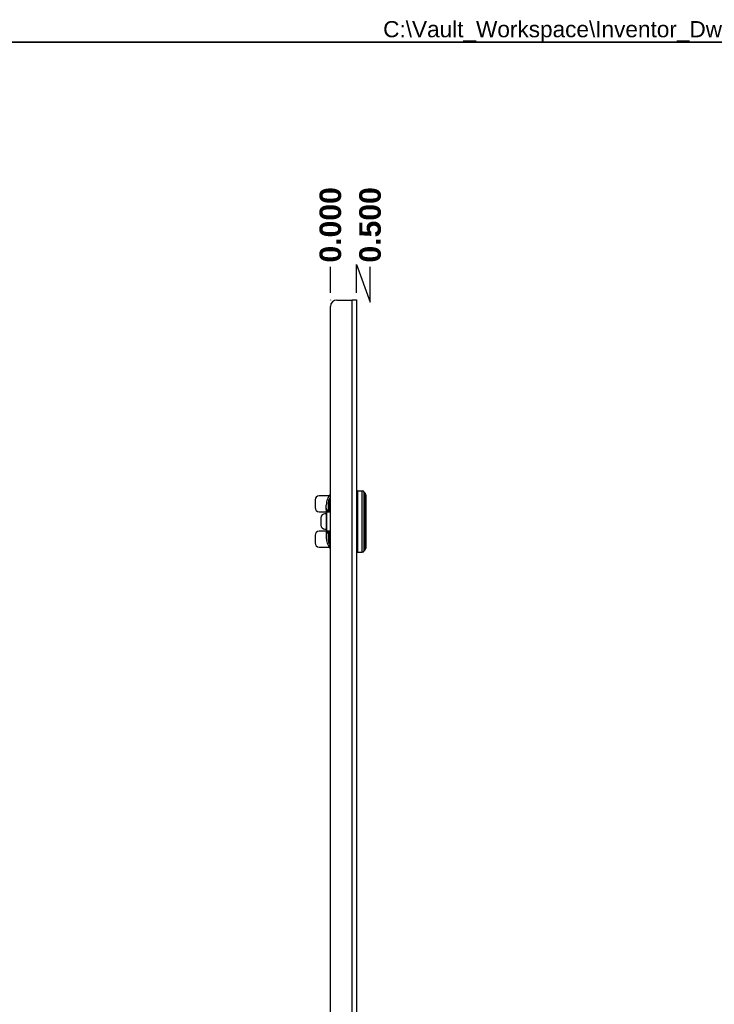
# Model space of a CAD drawing. Header units: inches. Extents: x 0.1 to 81.1, y -11 to 52.7.
# Tile 14 of 31: x 20.1 to 39, y 26 to 52.7. Entities that reach past the tile are written whole.
import ezdxf

# ---------------------------------------------------------------- set-up
doc = ezdxf.new("R2010")
doc.units = ezdxf.units.IN
doc.header["$LTSCALE"] = 4.869794
doc.header["$MEASUREMENT"] = 0
doc.linetypes.add('CHAIN', pattern=[0.7087, 0.4724, -0.0591, 0.1181, -0.0591])
doc.layers.get('0').update_dxf_attribs({"lineweight": 25})
for name, color, linetype, lineweight in [('Dimensions(ANSI)', 7, 'Continuous', 25), ('Sketch Geometry(ANSI)', 7, 'Continuous', 25), ('Symbols(ANSI)', 7, 'Continuous', 25), ('Visible Edges(ANSI)', 7, 'Continuous', 25), ('Visible Tangent Edges(ANSI)', 7, 'Continuous', 25), ('Work Point(ANSI)', 7, 'Continuous', 25)]:
    doc.layers.add(name, color=color, linetype=linetype, lineweight=lineweight)
doc.styles.add('Current-ANSI', font='arial.ttf')
doc.styles.add('Dimension-ANSI', font='arialbd.ttf')
doc.dimstyles.new('INCH-ANSI-VERTICAL', dxfattribs={"dimscale": 4.869794, "dimtxt": 0.12, "dimasz": 0.098425, "dimexe": 0.04, "dimexo": 0.04, "dimgap": 0.031496, "dimtad": 0, "dimtih": 1, "dimtoh": 1, "dimdec": 3, "dimrnd": 1e-08, "dimzin": 0, "dimdsep": 46, "dimtxsty": 'Dimension-ANSI', "dimcen": 0.09, "dimdle": 0.312, "dimclrd": 179, "dimclre": 179, "dimclrt": 7, "dimadec": 1, "dimazin": 0, "dimtfac": 1, "dimtdec": 3, "dimtofl": 0, "dimtmove": 0, "dimatfit": 3, "dimfxl": 1, "dimtolj": 1, "dimtzin": 4, "dimlwd": 25, "dimlwe": 25, "dimarcsym": 0})

# ---------------------------------------------------------------- blocks, each defined once
blk = doc.blocks.new('*D17')
at = {"layer": 'Defpoints', "color": 0, "linetype": 'Continuous', "transparency": 16777216}
for p in [(28.571, 45.973), (28.571, 45.075), (28.571, 45.075)]:
    blk.add_point(p, dxfattribs=at)
at = {"layer": 'Dimensions(ANSI)', "color": 179, "linetype": 'Continuous', "lineweight": 25, "true_color": 0x262658, "transparency": 16777216}
blk.add_line((28.571, 45.27), (28.571, 45.973), dxfattribs=at)
at = {"layer": 'Dimensions(ANSI)', "color": 7, "linetype": 'Continuous', "lineweight": 25, "transparency": 16777216, "insert": (28.571, 47.111), "char_height": 0.5844, "attachment_point": 5, "rotation": 90, "style": 'Dimension-ANSI'}
blk.add_mtext('\\A1;0.000', dxfattribs=at)
blk = doc.blocks.new('*D18')
at = {"layer": 'Defpoints', "color": 0, "linetype": 'Continuous', "transparency": 16777216}
for p in [(29.647, 45.973), (28.571, 45.075), (29.277, 45.075)]:
    blk.add_point(p, dxfattribs=at)
at = {"layer": 'Dimensions(ANSI)', "color": 179, "linetype": 'Continuous', "lineweight": 25, "true_color": 0x262658, "transparency": 16777216}
for p, q in [((29.277, 45.27), (29.277, 46.033)), ((29.277, 46.033), (29.647, 45.015)), ((29.647, 45.015), (29.647, 45.973))]:
    blk.add_line(p, q, dxfattribs=at)
at = {"layer": 'Dimensions(ANSI)', "color": 7, "linetype": 'Continuous', "lineweight": 25, "transparency": 16777216, "insert": (29.647, 47.111), "char_height": 0.5844, "attachment_point": 5, "rotation": 90, "style": 'Dimension-ANSI'}
blk.add_mtext('\\A1;0.500', dxfattribs=at)
blk = doc.blocks.new('Borders 8_EXM - B (Inch)')
at = {"layer": 'Sketch Geometry(ANSI)', "linetype": 'Continuous', "lineweight": 35}
blk.add_line((16.3979, 10.6915), (0.5229, 10.6915), dxfattribs=at)
at = {"layer": 'Symbols(ANSI)', "color": 7, "style": 'Current-ANSI'}
blk.add_attdef('FILENAME_AND_PATH_001', (6.1601, 10.7181), '', height=0.09, dxfattribs=at)

msp = doc.modelspace()

# ---------------------------------------------------------------- linework, layer by layer
at = {"layer": 'Visible Edges(ANSI)'}
for p, q in [((28.5711, 11.3653), (28.5711, 44.8983)), ((28.7476, 45.0748), (29.1556, 45.0748)), ((29.277, 45.0748), (29.1556, 45.0748)), ((29.277, 45.0748), (29.277, 11.1888)), ((28.5354, 39.769), (28.2655, 39.769)), ((29.3048, 39.908), (29.4327, 39.908)), ((29.5327, 39.7979), (29.5327, 38.3504)), ((28.1543, 39.6579), (28.1543, 39.4494)), ((28.4584, 39.4377), (28.4584, 39.5189)), ((28.532, 39.6332), (28.532, 39.5031)), ((28.532, 39.5031), (28.532, 39.4456)), ((28.2655, 39.3382), (28.4584, 39.3382)), ((28.4238, 39.284), (28.4209, 39.284)), ((28.4584, 39.284), (28.4238, 39.284)), ((28.4584, 39.4377), (28.4584, 39.4023)), ((28.4584, 39.4106), (28.4584, 39.4106)), ((28.4584, 39.4023), (28.4584, 39.2709)), ((28.4584, 39.2709), (28.4584, 38.8775)), ((28.4821, 39.366), (28.5475, 39.366)), ((28.532, 39.4456), (28.532, 39.445)), ((28.5475, 39.366), (28.5711, 39.366)), ((28.31, 39.1729), (28.31, 38.9755)), ((28.3129, 39.1729), (28.3129, 38.9755)), ((28.1543, 38.699), (28.1543, 38.4905)), ((28.4584, 38.8101), (28.2655, 38.8101)), ((28.4209, 38.8643), (28.4238, 38.8643)), ((28.4238, 38.8643), (28.4584, 38.8643)), ((28.4584, 38.8775), (28.4584, 38.6295)), ((28.5475, 38.7824), (28.4821, 38.7824)), ((28.532, 38.7034), (28.532, 38.7028)), ((28.532, 38.7028), (28.532, 38.6452)), ((28.5711, 38.7824), (28.5475, 38.7824)), ((28.532, 38.6452), (28.532, 38.5152)), ((28.2655, 38.3793), (28.5354, 38.3793)), ((29.3048, 38.2404), (29.4327, 38.2404))]:
    msp.add_line(p, q, dxfattribs=at)
at = {"layer": 'Visible Edges(ANSI)', "flags": 128}
for points in [[(28.4586, 39.4368), (28.4587, 39.4342), (28.4586, 39.4282), (28.4585, 39.42), (28.4584, 39.4106)], [(28.4584, 39.4023), (28.4584, 39.4026), (28.4584, 39.403), (28.4584, 39.4033), (28.4584, 39.4037), (28.4584, 39.404), (28.4584, 39.4044), (28.4584, 39.4047), (28.4584, 39.4051), (28.4584, 39.4054), (28.4584, 39.4058), (28.4584, 39.4061), (28.4584, 39.4065), (28.4584, 39.4068), (28.4584, 39.4072), (28.4584, 39.4075), (28.4584, 39.4079), (28.4584, 39.4082), (28.4584, 39.4086), (28.4584, 39.4089), (28.4584, 39.4092), (28.4584, 39.4096), (28.4584, 39.4099), (28.4584, 39.4103), (28.4584, 39.4106)], [(28.532, 39.4456), (28.533, 39.4362), (28.5358, 39.4274), (28.5399, 39.4195), (28.5449, 39.4127), (28.5569, 39.4014), (28.5711, 39.3922)], [(28.5711, 38.7561), (28.5569, 38.747), (28.5449, 38.7357), (28.5399, 38.7289), (28.5358, 38.721), (28.533, 38.7122), (28.532, 38.7028)], [(28.5711, 38.4234), (28.5669, 38.4272), (28.5653, 38.4284), (28.5646, 38.4289)]]:
    msp.add_lwpolyline(points, dxfattribs=at)
at = {"layer": 'Visible Edges(ANSI)'}
for centre, radius, start, end in [((28.7476, 44.8983), 0.1765, 90, 180), ((28.2655, 39.6579), 0.1112, 90, 180), ((28.9031, 39.5189), 0.4447, 138.29671, 180), ((29.3048, 39.8802), 0.0278, 90, 180), ((29.4327, 39.8524), 0.0556, 14.29354, 90), ((29.5135, 39.873), 0.0278, 194.29354, 244.1695), ((29.4771, 39.7979), 0.0556, 0, 64.1695), ((28.2655, 39.4494), 0.1112, 180, 270), ((28.2655, 38.699), 0.1112, 90, 180), ((28.2655, 38.4905), 0.1112, 180, 270), ((28.9031, 38.6295), 0.4447, 180, 218.68032), ((28.5668, 38.3603), 0.0139, 218.68032, 287.98693), ((29.3048, 38.2682), 0.0278, 180, 270), ((29.4327, 38.296), 0.0556, 270, 345.70646), ((29.5135, 38.2754), 0.0278, 115.8305, 165.70646), ((29.4771, 38.3504), 0.0556, 295.8305, 0)]:
    msp.add_arc(centre, radius, start, end, dxfattribs=at)
for centre, major_axis, start_param, end_param in [((28.4209, 39.1729), (0, 0.1112), 0, 1.5707963), ((28.4238, 39.1729), (0, 0.1112), 0, 1.5707963), ((28.4209, 38.9755), (0, -0.1112), 4.712389, 6.2831853), ((28.4238, 38.9755), (0, -0.1112), 4.712389, 6.2831853)]:
    msp.add_ellipse(centre, major_axis=major_axis, ratio=0.9975641, start_param=start_param, end_param=end_param, dxfattribs=at)
at = {"layer": 'Visible Tangent Edges(ANSI)'}
for p, q in [((29.1556, 11.1888), (29.1556, 45.0748)), ((29.3048, 39.908), (29.3048, 38.2404)), ((29.4327, 38.2404), (29.4327, 39.908)), ((29.4865, 38.2822), (29.4865, 39.8661)), ((29.5014, 39.848), (29.5014, 38.3004)), ((28.5173, 39.3967), (28.5173, 39.5903)), ((28.5598, 39.53), (28.5598, 39.6387)), ((28.4584, 39.2709), (28.4723, 39.2709)), ((28.4597, 39.3388), (28.4736, 39.3382)), ((28.4723, 38.8775), (28.4723, 39.2709)), ((28.4736, 39.3382), (28.5711, 39.3382)), ((28.31, 39.1729), (28.3129, 39.1729)), ((28.3129, 38.9755), (28.31, 38.9755)), ((28.4584, 38.8775), (28.4723, 38.8775)), ((28.4597, 38.8095), (28.4736, 38.8101)), ((28.5711, 38.8101), (28.4736, 38.8101)), ((28.5173, 38.5581), (28.5173, 38.7516)), ((28.5559, 38.3516), (28.5559, 38.4316)), ((28.5598, 38.5097), (28.5598, 38.6184))]:
    msp.add_line(p, q, dxfattribs=at)
at = {"layer": 'Visible Tangent Edges(ANSI)', "flags": 128}
for points in [[(28.5711, 39.6989), (28.5676, 39.6988), (28.564, 39.6985), (28.5602, 39.6977), (28.5562, 39.6965), (28.5521, 39.6947), (28.5479, 39.6923), (28.5438, 39.6891), (28.5398, 39.6852), (28.5359, 39.6805), (28.5324, 39.6749), (28.5293, 39.6683), (28.5266, 39.6614), (28.5245, 39.6548), (28.5228, 39.6483), (28.5215, 39.6421), (28.5204, 39.636), (28.5197, 39.6301), (28.519, 39.6242), (28.5185, 39.6185), (28.518, 39.6127), (28.5177, 39.6071), (28.5175, 39.6014), (28.5173, 39.5959), (28.5173, 39.5903)], [(28.532, 39.6332), (28.5321, 39.6382), (28.5322, 39.6432), (28.5323, 39.6482), (28.5326, 39.6533), (28.5329, 39.6584), (28.5334, 39.6635), (28.5342, 39.6684), (28.5353, 39.673), (28.5367, 39.6759), (28.5383, 39.6769), (28.5401, 39.6764), (28.5418, 39.6749), (28.5434, 39.6727), (28.5449, 39.6703), (28.5464, 39.6677), (28.5479, 39.6649), (28.5493, 39.662), (28.5508, 39.6589), (28.5523, 39.6558), (28.5538, 39.6525), (28.5553, 39.6492), (28.5568, 39.6458), (28.5583, 39.6423), (28.5598, 39.6387)], [(28.5598, 39.6387), (28.5603, 39.6385), (28.5607, 39.6383), (28.5612, 39.6381), (28.5616, 39.6379), (28.5621, 39.6376), (28.5626, 39.6374), (28.563, 39.6372), (28.5635, 39.637), (28.5639, 39.6368), (28.5644, 39.6366), (28.5649, 39.6364), (28.5653, 39.6362), (28.5658, 39.6359), (28.5663, 39.6357), (28.5667, 39.6355), (28.5672, 39.6353), (28.5677, 39.6351), (28.5682, 39.6349), (28.5687, 39.6347), (28.5691, 39.6345), (28.5696, 39.6343), (28.5701, 39.634), (28.5706, 39.6338), (28.5711, 39.6336)], [(28.4585, 39.4385), (28.4585, 39.4385), (28.4585, 39.4385), (28.4585, 39.4385), (28.4585, 39.4385), (28.4585, 39.4385), (28.4585, 39.4385), (28.4585, 39.4385), (28.4585, 39.4385), (28.4585, 39.4385), (28.4585, 39.4385), (28.4584, 39.4385), (28.4584, 39.4385), (28.4584, 39.4385), (28.4584, 39.4385), (28.4584, 39.4385), (28.4584, 39.4385), (28.4584, 39.4385), (28.4584, 39.4384), (28.4584, 39.4384), (28.4584, 39.4384), (28.4584, 39.4384), (28.4584, 39.4384), (28.4584, 39.4384), (28.4584, 39.4384)], [(28.4584, 39.4106), (28.4584, 39.4125), (28.4585, 39.4143), (28.4585, 39.4161), (28.4585, 39.4179), (28.4585, 39.4197), (28.4586, 39.4214), (28.4586, 39.4231), (28.4586, 39.4247), (28.4586, 39.4263), (28.4587, 39.4278), (28.4587, 39.4292), (28.4587, 39.4305), (28.4587, 39.4318), (28.4587, 39.4329), (28.4587, 39.434), (28.4587, 39.4349), (28.4587, 39.4358), (28.4586, 39.4365), (28.4586, 39.4372), (28.4586, 39.4377), (28.4586, 39.4381), (28.4585, 39.4384), (28.4585, 39.4385), (28.4585, 39.4385)], [(28.4584, 39.4384), (28.4584, 39.4384), (28.4584, 39.4384), (28.4584, 39.4384), (28.4584, 39.4384), (28.4584, 39.4384), (28.4584, 39.4384), (28.4584, 39.4383), (28.4584, 39.4383), (28.4584, 39.4383), (28.4584, 39.4383), (28.4584, 39.4382), (28.4584, 39.4382), (28.4584, 39.4382), (28.4584, 39.4381), (28.4584, 39.4381), (28.4584, 39.4381), (28.4584, 39.438), (28.4584, 39.438), (28.4584, 39.438), (28.4584, 39.4379), (28.4584, 39.4379), (28.4584, 39.4378), (28.4584, 39.4378), (28.4584, 39.4377)], [(28.4597, 39.3388), (28.4596, 39.336), (28.4595, 39.3332), (28.4594, 39.3303), (28.4593, 39.3275), (28.4592, 39.3246), (28.4591, 39.3218), (28.459, 39.319), (28.4589, 39.3161), (28.4589, 39.3133), (28.4588, 39.3105), (28.4587, 39.3076), (28.4587, 39.3048), (28.4586, 39.302), (28.4586, 39.2992), (28.4585, 39.2963), (28.4585, 39.2935), (28.4585, 39.2907), (28.4584, 39.2878), (28.4584, 39.285), (28.4584, 39.2822), (28.4584, 39.2793), (28.4584, 39.2765), (28.4584, 39.2737), (28.4584, 39.2709)], [(28.4685, 39.3816), (28.468, 39.3815), (28.4675, 39.3812), (28.467, 39.3807), (28.4665, 39.38), (28.466, 39.3792), (28.4655, 39.3782), (28.465, 39.3771), (28.4645, 39.3757), (28.4641, 39.3743), (28.4636, 39.3726), (28.4632, 39.3709), (28.4628, 39.369), (28.4624, 39.3669), (28.4621, 39.3648), (28.4617, 39.3625), (28.4614, 39.3602), (28.4611, 39.3577), (28.4608, 39.3552), (28.4606, 39.3525), (28.4604, 39.3499), (28.4602, 39.3472), (28.46, 39.3444), (28.4599, 39.3416), (28.4597, 39.3388)], [(28.5361, 39.3834), (28.5319, 39.3833), (28.5279, 39.3833), (28.5239, 39.3832), (28.5201, 39.3832), (28.5164, 39.3831), (28.5128, 39.383), (28.5094, 39.383), (28.506, 39.3829), (28.5028, 39.3828), (28.4997, 39.3828), (28.4967, 39.3827), (28.4938, 39.3826), (28.491, 39.3826), (28.4884, 39.3825), (28.4859, 39.3824), (28.4835, 39.3823), (28.4812, 39.3822), (28.4791, 39.3821), (28.477, 39.3821), (28.4751, 39.382), (28.4733, 39.3819), (28.4716, 39.3818), (28.47, 39.3817), (28.4685, 39.3816)], [(28.4723, 39.2709), (28.4723, 39.2737), (28.4723, 39.2765), (28.4723, 39.2793), (28.4723, 39.2821), (28.4723, 39.2849), (28.4723, 39.2877), (28.4724, 39.2905), (28.4724, 39.2933), (28.4724, 39.2961), (28.4725, 39.2989), (28.4725, 39.3018), (28.4726, 39.3046), (28.4726, 39.3074), (28.4727, 39.3102), (28.4727, 39.313), (28.4728, 39.3158), (28.4729, 39.3186), (28.473, 39.3214), (28.4731, 39.3242), (28.4732, 39.327), (28.4733, 39.3298), (28.4734, 39.3326), (28.4735, 39.3354), (28.4736, 39.3382)], [(28.4736, 39.3382), (28.4737, 39.3401), (28.4739, 39.3419), (28.474, 39.3437), (28.4742, 39.3455), (28.4744, 39.3472), (28.4747, 39.349), (28.4749, 39.3506), (28.4752, 39.3522), (28.4755, 39.3538), (28.4758, 39.3553), (28.4762, 39.3567), (28.4766, 39.358), (28.4769, 39.3592), (28.4774, 39.3603), (28.4778, 39.3614), (28.4782, 39.3623), (28.4787, 39.3632), (28.4792, 39.3639), (28.4797, 39.3646), (28.4801, 39.3651), (28.4806, 39.3655), (28.4811, 39.3658), (28.4816, 39.366), (28.4821, 39.366)], [(28.532, 39.445), (28.532, 39.443), (28.5319, 39.4411), (28.5318, 39.4391), (28.5316, 39.4371), (28.5314, 39.4351), (28.5311, 39.4331), (28.5307, 39.4311), (28.5303, 39.429), (28.5299, 39.427), (28.5294, 39.425), (28.5288, 39.4229), (28.5282, 39.4209), (28.5276, 39.4189), (28.5269, 39.4168), (28.5261, 39.4148), (28.5253, 39.4128), (28.5245, 39.4107), (28.5236, 39.4087), (28.5227, 39.4067), (28.5217, 39.4047), (28.5207, 39.4027), (28.5196, 39.4007), (28.5185, 39.3987), (28.5173, 39.3967)], [(28.5173, 39.3967), (28.5184, 39.3981), (28.5195, 39.3994), (28.5205, 39.4007), (28.5215, 39.4021), (28.5225, 39.4034), (28.5234, 39.4048), (28.5244, 39.4062), (28.5252, 39.4076), (28.5261, 39.4089), (28.5269, 39.4103), (28.5277, 39.4117), (28.5284, 39.4131), (28.5292, 39.4145), (28.5299, 39.4159), (28.5305, 39.4173), (28.5311, 39.4187), (28.5317, 39.4202), (28.5322, 39.4216), (28.5328, 39.423), (28.5332, 39.4244), (28.5337, 39.4258), (28.5341, 39.4272), (28.5344, 39.4286), (28.5348, 39.43)], [(28.532, 39.386), (28.5314, 39.3865), (28.5307, 39.3869), (28.5301, 39.3873), (28.5294, 39.3878), (28.5288, 39.3882), (28.5281, 39.3887), (28.5275, 39.3891), (28.5269, 39.3895), (28.5262, 39.39), (28.5256, 39.3904), (28.525, 39.3909), (28.5244, 39.3913), (28.5238, 39.3918), (28.5232, 39.3922), (28.5226, 39.3927), (28.522, 39.3931), (28.5214, 39.3936), (28.5208, 39.394), (28.5202, 39.3945), (28.5196, 39.3949), (28.519, 39.3954), (28.5184, 39.3958), (28.5179, 39.3963), (28.5173, 39.3967)], [(28.532, 39.386), (28.5322, 39.3859), (28.5324, 39.3858), (28.5325, 39.3857), (28.5327, 39.3856), (28.5329, 39.3855), (28.533, 39.3854), (28.5332, 39.3853), (28.5334, 39.3851), (28.5335, 39.385), (28.5337, 39.3849), (28.5339, 39.3848), (28.534, 39.3847), (28.5342, 39.3846), (28.5344, 39.3845), (28.5345, 39.3844), (28.5347, 39.3843), (28.5349, 39.3842), (28.535, 39.3841), (28.5352, 39.3839), (28.5354, 39.3838), (28.5355, 39.3837), (28.5357, 39.3836), (28.5359, 39.3835), (28.5361, 39.3834)], [(28.5711, 39.3811), (28.5695, 39.3812), (28.5679, 39.3813), (28.5664, 39.3814), (28.5649, 39.3815), (28.5633, 39.3816), (28.5618, 39.3817), (28.5603, 39.3818), (28.5588, 39.3819), (28.5573, 39.382), (28.5558, 39.3821), (28.5544, 39.3822), (28.5529, 39.3822), (28.5515, 39.3823), (28.55, 39.3824), (28.5486, 39.3825), (28.5471, 39.3826), (28.5457, 39.3827), (28.5443, 39.3828), (28.5429, 39.3829), (28.5415, 39.383), (28.5402, 39.3831), (28.5388, 39.3832), (28.5374, 39.3833), (28.5361, 39.3834)], [(28.4584, 38.8775), (28.4584, 38.8747), (28.4584, 38.8719), (28.4584, 38.869), (28.4584, 38.8662), (28.4584, 38.8634), (28.4584, 38.8605), (28.4585, 38.8577), (28.4585, 38.8549), (28.4585, 38.8521), (28.4586, 38.8492), (28.4586, 38.8464), (28.4587, 38.8436), (28.4587, 38.8407), (28.4588, 38.8379), (28.4589, 38.8351), (28.4589, 38.8322), (28.459, 38.8294), (28.4591, 38.8266), (28.4592, 38.8237), (28.4593, 38.8209), (28.4594, 38.8181), (28.4595, 38.8152), (28.4596, 38.8124), (28.4597, 38.8095)], [(28.4597, 38.8095), (28.4599, 38.8068), (28.46, 38.804), (28.4602, 38.8013), (28.4604, 38.7985), (28.4606, 38.7959), (28.4608, 38.7932), (28.4611, 38.7907), (28.4614, 38.7882), (28.4617, 38.7858), (28.4621, 38.7836), (28.4624, 38.7814), (28.4628, 38.7794), (28.4632, 38.7775), (28.4636, 38.7757), (28.4641, 38.7741), (28.4645, 38.7726), (28.465, 38.7713), (28.4655, 38.7702), (28.466, 38.7692), (28.4665, 38.7683), (28.467, 38.7677), (28.4675, 38.7672), (28.468, 38.7669), (28.4685, 38.7668)], [(28.4685, 38.7668), (28.47, 38.7667), (28.4716, 38.7666), (28.4733, 38.7665), (28.4751, 38.7664), (28.477, 38.7663), (28.4791, 38.7662), (28.4812, 38.7661), (28.4835, 38.7661), (28.4859, 38.766), (28.4884, 38.7659), (28.491, 38.7658), (28.4938, 38.7657), (28.4967, 38.7657), (28.4997, 38.7656), (28.5028, 38.7655), (28.506, 38.7655), (28.5094, 38.7654), (28.5128, 38.7653), (28.5164, 38.7653), (28.5201, 38.7652), (28.5239, 38.7651), (28.5279, 38.7651), (28.5319, 38.765), (28.5361, 38.765)], [(28.4736, 38.8101), (28.4735, 38.813), (28.4734, 38.8158), (28.4733, 38.8186), (28.4732, 38.8214), (28.4731, 38.8242), (28.473, 38.827), (28.4729, 38.8298), (28.4728, 38.8326), (28.4727, 38.8354), (28.4727, 38.8382), (28.4726, 38.841), (28.4726, 38.8438), (28.4725, 38.8466), (28.4725, 38.8494), (28.4724, 38.8522), (28.4724, 38.855), (28.4724, 38.8579), (28.4723, 38.8607), (28.4723, 38.8635), (28.4723, 38.8663), (28.4723, 38.8691), (28.4723, 38.8719), (28.4723, 38.8747), (28.4723, 38.8775)], [(28.4821, 38.7824), (28.4816, 38.7824), (28.4811, 38.7826), (28.4806, 38.7829), (28.4801, 38.7833), (28.4796, 38.7838), (28.4792, 38.7844), (28.4787, 38.7852), (28.4782, 38.786), (28.4778, 38.787), (28.4774, 38.788), (28.4769, 38.7892), (28.4766, 38.7904), (28.4762, 38.7917), (28.4758, 38.7931), (28.4755, 38.7946), (28.4752, 38.7961), (28.4749, 38.7978), (28.4747, 38.7994), (28.4744, 38.8011), (28.4742, 38.8029), (28.474, 38.8047), (28.4739, 38.8065), (28.4737, 38.8083), (28.4736, 38.8101)], [(28.5173, 38.7516), (28.5179, 38.7521), (28.5184, 38.7526), (28.519, 38.753), (28.5196, 38.7535), (28.5202, 38.7539), (28.5208, 38.7544), (28.5214, 38.7548), (28.522, 38.7553), (28.5226, 38.7557), (28.5232, 38.7562), (28.5238, 38.7566), (28.5244, 38.7571), (28.525, 38.7575), (28.5256, 38.7579), (28.5262, 38.7584), (28.5269, 38.7588), (28.5275, 38.7593), (28.5281, 38.7597), (28.5288, 38.7602), (28.5294, 38.7606), (28.5301, 38.761), (28.5307, 38.7615), (28.5314, 38.7619), (28.532, 38.7624)], [(28.5348, 38.7184), (28.5344, 38.7198), (28.5341, 38.7212), (28.5337, 38.7226), (28.5332, 38.724), (28.5328, 38.7254), (28.5322, 38.7268), (28.5317, 38.7282), (28.5311, 38.7296), (28.5305, 38.731), (28.5299, 38.7324), (28.5292, 38.7338), (28.5285, 38.7352), (28.5277, 38.7366), (28.5269, 38.738), (28.5261, 38.7394), (28.5252, 38.7408), (28.5244, 38.7422), (28.5234, 38.7436), (28.5225, 38.7449), (28.5215, 38.7463), (28.5205, 38.7476), (28.5195, 38.749), (28.5184, 38.7503), (28.5173, 38.7516)], [(28.5173, 38.7516), (28.5185, 38.7497), (28.5196, 38.7477), (28.5207, 38.7457), (28.5217, 38.7437), (28.5227, 38.7417), (28.5236, 38.7397), (28.5245, 38.7377), (28.5253, 38.7356), (28.5261, 38.7336), (28.5269, 38.7315), (28.5276, 38.7295), (28.5282, 38.7275), (28.5288, 38.7254), (28.5294, 38.7234), (28.5299, 38.7214), (28.5303, 38.7193), (28.5307, 38.7173), (28.5311, 38.7153), (28.5314, 38.7133), (28.5316, 38.7113), (28.5318, 38.7093), (28.5319, 38.7073), (28.532, 38.7053), (28.532, 38.7034)], [(28.5361, 38.765), (28.5359, 38.7649), (28.5357, 38.7648), (28.5355, 38.7646), (28.5354, 38.7645), (28.5352, 38.7644), (28.535, 38.7643), (28.5349, 38.7642), (28.5347, 38.7641), (28.5345, 38.764), (28.5344, 38.7639), (28.5342, 38.7638), (28.534, 38.7637), (28.5339, 38.7636), (28.5337, 38.7635), (28.5335, 38.7633), (28.5334, 38.7632), (28.5332, 38.7631), (28.533, 38.763), (28.5329, 38.7629), (28.5327, 38.7628), (28.5325, 38.7627), (28.5324, 38.7626), (28.5322, 38.7625), (28.532, 38.7624)], [(28.5361, 38.765), (28.5374, 38.7651), (28.5388, 38.7652), (28.5402, 38.7653), (28.5415, 38.7654), (28.5429, 38.7655), (28.5443, 38.7656), (28.5457, 38.7656), (28.5471, 38.7657), (28.5486, 38.7658), (28.55, 38.7659), (28.5515, 38.766), (28.5529, 38.7661), (28.5544, 38.7662), (28.5558, 38.7663), (28.5573, 38.7664), (28.5588, 38.7665), (28.5603, 38.7666), (28.5618, 38.7667), (28.5633, 38.7668), (28.5649, 38.7669), (28.5664, 38.767), (28.5679, 38.7671), (28.5695, 38.7672), (28.5711, 38.7673)], [(28.5173, 38.5581), (28.5173, 38.5525), (28.5175, 38.5469), (28.5177, 38.5413), (28.5179, 38.5356), (28.5182, 38.5298), (28.5186, 38.5239), (28.5191, 38.5179), (28.5199, 38.5118), (28.5209, 38.5056), (28.5223, 38.4993), (28.5241, 38.4929), (28.5264, 38.4864), (28.5291, 38.4798), (28.5325, 38.4731), (28.5364, 38.4667), (28.5402, 38.4614), (28.5441, 38.4572), (28.548, 38.454), (28.5518, 38.4516), (28.5557, 38.4499), (28.5595, 38.4489), (28.5633, 38.4484), (28.5671, 38.4484), (28.5708, 38.4486)], [(28.5598, 38.5097), (28.5583, 38.5061), (28.5568, 38.5026), (28.5553, 38.4992), (28.5538, 38.4959), (28.5523, 38.4927), (28.5508, 38.4895), (28.5494, 38.4865), (28.5479, 38.4836), (28.5464, 38.4804), (28.5449, 38.4772), (28.5433, 38.4743), (28.5417, 38.472), (28.5401, 38.4706), (28.5385, 38.4704), (28.5368, 38.4719), (28.5353, 38.4752), (28.5341, 38.4793), (28.5333, 38.4841), (28.5328, 38.4892), (28.5324, 38.4945), (28.5323, 38.4999), (28.5322, 38.5051), (28.5321, 38.5102), (28.532, 38.5152)], [(28.5711, 38.4246), (28.5701, 38.4255), (28.5692, 38.4264), (28.5682, 38.4273), (28.5673, 38.4281), (28.5664, 38.4289), (28.5655, 38.4297), (28.5646, 38.4304), (28.5638, 38.4311), (28.5629, 38.4317), (28.5621, 38.4323), (28.5613, 38.4328), (28.5605, 38.4333), (28.5598, 38.4336), (28.5591, 38.4339), (28.5585, 38.4341), (28.558, 38.4342), (28.5575, 38.4342), (28.557, 38.4341), (28.5567, 38.4339), (28.5564, 38.4336), (28.5562, 38.4332), (28.556, 38.4327), (28.556, 38.4322), (28.5559, 38.4316)], [(28.5711, 38.5148), (28.5706, 38.5145), (28.5701, 38.5143), (28.5696, 38.5141), (28.5691, 38.5139), (28.5687, 38.5137), (28.5682, 38.5135), (28.5677, 38.5133), (28.5672, 38.5131), (28.5667, 38.5129), (28.5663, 38.5126), (28.5658, 38.5124), (28.5653, 38.5122), (28.5649, 38.512), (28.5644, 38.5118), (28.5639, 38.5116), (28.5635, 38.5114), (28.563, 38.5112), (28.5626, 38.511), (28.5621, 38.5107), (28.5616, 38.5105), (28.5612, 38.5103), (28.5607, 38.5101), (28.5603, 38.5099), (28.5598, 38.5097)]]:
    msp.add_lwpolyline(points, dxfattribs=at)
at = {"layer": 'Visible Tangent Edges(ANSI)'}
for centre, major_axis, ratio, start_param, end_param in [((28.4209, 39.6332), (0.1112, 0), 0.7750866, 5.7625433, 6.2831853), ((28.5598, 39.5031), (-0.0278, 0), 0.9659258, 4.712389, 6.2831853), ((28.81, 39.5031), (0.2779, 0), 0.2411543, 3.1415927, 3.6779809), ((28.5598, 39.7461), (0.0476, 0.1005), 0.8478538, 3.6515338, 3.7669691), ((28.81, 39.53), (-0.2501, 0), 0.2679492, 0, 0.3009117), ((28.4723, 39.4383), (-0.0025, 0.0137), 0.9999778, 1.3793659, 1.5707963), ((28.4723, 39.4377), (-0.0139, 0), 0.9898211, 0, 0.1987593), ((28.4724, 39.4383), (0, -0.0139), 0.9999032, 4.6937896, 4.8602724), ((28.4821, 39.3799), (0, -0.0139), 0.9844195, 4.5909583, 6.2831853), ((28.81, 39.4456), (-0.2779, 0), 0.2411543, 0, 0.5363883), ((28.5598, 39.445), (-0.0278, 0), 0.7016483, 0, 0.0398099), ((28.5475, 39.3799), (0, -0.0139), 0.8526013, 4.4587392, 6.2831853), ((28.4821, 38.7685), (0, 0.0139), 0.9844195, 0, 1.692227), ((28.81, 38.7028), (0.2779, 0), 0.2411543, 2.6052044, 3.1415927), ((28.5598, 38.7034), (-0.0278, 0), 0.7016483, 6.2433189, 6.2831853), ((28.5475, 38.7685), (0, 0.0139), 0.8526013, 0, 1.8244462), ((28.4209, 38.5152), (0.1112, 0), 0.7750866, 0, 0.520642), ((28.81, 38.6452), (-0.2779, 0), 0.2411543, 5.746797, 6.2831853), ((28.5598, 38.6452), (-0.0278, 0), 0.9659258, 0, 1.5707963), ((28.5668, 38.4393), (-0.0139, 0), 0.8892467, 0.6750989, 1.5974625), ((28.81, 38.6184), (0.2501, 0), 0.2679492, 2.840681, 3.1415927), ((28.5598, 38.4023), (0.0476, -0.1005), 0.8478538, 2.5162162, 2.6316515)]:
    msp.add_ellipse(centre, major_axis=major_axis, ratio=ratio, start_param=start_param, end_param=end_param, dxfattribs=at)
at = {"layer": 'Work Point(ANSI)', "linetype": 'CHAIN', "ltscale": 0.000455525}
for p, q in [((28.5735, 45.0748), (28.5686, 45.0748)), ((28.5711, 45.0773), (28.5711, 45.0724)), ((29.2795, 45.0748), (29.2746, 45.0748)), ((29.277, 45.0773), (29.277, 45.0724))]:
    msp.add_line(p, q, dxfattribs=at)

# ---------------------------------------------------------------- block references
at = {"xscale": 4.869794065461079, "yscale": 4.869794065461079, "zscale": 4.869794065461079}
msp.add_blockref('Borders 8_EXM - B (Inch)', (0, 0), dxfattribs=at).add_auto_attribs({'FILENAME_AND_PATH_001': 'C:\\Vault_Workspace\\Inventor_Dwg\\BoxCad\\Result\\1100SS4024\\1100SS4024.idw'})

# ---------------------------------------------------------------- dimensions: what is measured, and where the dimension line sits
at = {"layer": 'Dimensions(ANSI)', "color": 179, "linetype": 'Continuous', "lineweight": 25, "true_color": 0x262658}
for feature_location, offset, origin, picture, middle in [((28.5710622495, 45.0748331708), (0, 0.8985384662), (28.5710622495, 45.0748331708), '*D17', (28.5710622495, 47.1109410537)), ((29.277, 45.0748), (0.3698, 0.8985), (28.5711, 45.0748), '*D18', (29.6468, 47.1109))]:
    dim = msp.add_ordinate_dim(feature_location=feature_location, offset=offset, dtype=1, origin=origin, dimstyle='INCH-ANSI-VERTICAL', override={"dimgap": 0.031496, "dimtad": 0, "dimdec": 3, "dimlfac": 0.708257, "dimtol": 0, "dimlim": 0, "dimtp": 0, "dimtm": 0, "dimtdec": 3}, dxfattribs=at)
    dim.commit()
    dim.dimension.update_dxf_attribs({"geometry": picture, "text_midpoint": middle})

doc.saveas('drawing.dxf')
